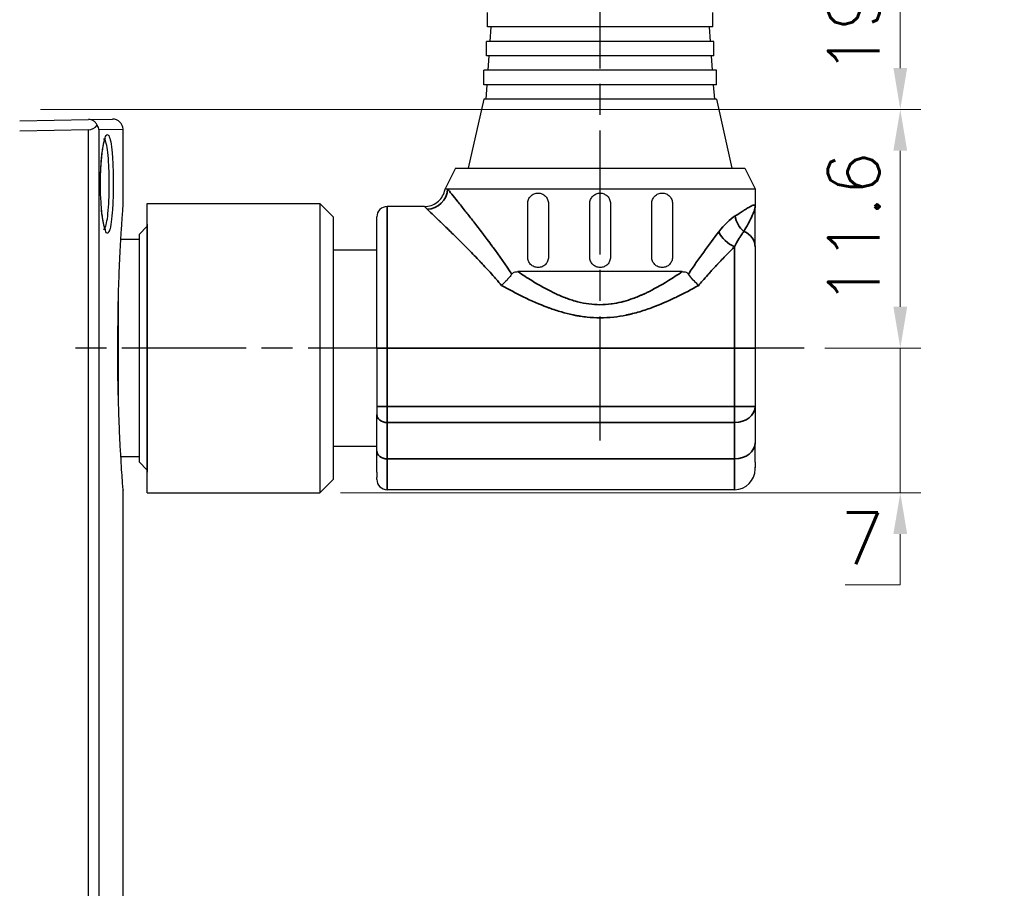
# Model space of a CAD drawing. Header units: millimetres. Extents: x 399 to 6076, y -1991 to 1602.
# Tile 200 of 256: x 4162 to 4210, y 529 to 571. Entities that reach past the tile are written whole.
import ezdxf

# ---------------------------------------------------------------- set-up
doc = ezdxf.new("R2010")
doc.units = ezdxf.units.MM
doc.linetypes.add('AM_ISO08W050', pattern=[18, 12, -1.5, 3, -1.5])
doc.linetypes.add('AM_ISO08W050x2', pattern=[9, 6, -0.75, 1.5, -0.75])
for name, color, linetype, lineweight in [('AM_5', 3, 'Continuous', 25), ('AM_7', 4, 'AM_ISO08W050', 25), ('可見 (ISO)', 7, 'Continuous', 25), ('窄部可見 (ISO)', 7, 'Continuous', 35)]:
    doc.layers.add(name, color=color, linetype=linetype, lineweight=lineweight)
doc.layers.add('S20', color=7, linetype='Continuous')
doc.layers.add('中繼線', color=7, linetype='Continuous')
doc.styles.add('尺寸標註', font='romans.shx', dxfattribs={"bigfont": 'CHINESET.SHX'})
doc.dimstyles.new('複本 CNS2-1$0', dxfattribs={"dimtxt": 2.5, "dimasz": 2, "dimexe": 1, "dimexo": 1, "dimgap": 1, "dimtad": 1, "dimtoh": 1, "dimdsep": 46, "dimtxsty": '尺寸標註', "dimcen": 0, "dimclrd": 2, "dimclre": 2, "dimclrt": 3, "dimadec": 0, "dimazin": 2, "dimtp": 0.1, "dimtm": 0.1, "dimtfac": 0.71, "dimtmove": 0, "dimatfit": 0, "dimfxl": 0, "dimlwd": 13, "dimlwe": 13, "dimarcsym": 0})
doc.dimstyles.new('複本 CNS2-1$3', dxfattribs={"dimtxt": 2.5, "dimasz": 2, "dimexe": 1, "dimexo": 1, "dimgap": 1, "dimtad": 1, "dimtoh": 1, "dimdsep": 46, "dimtxsty": '尺寸標註', "dimcen": 0, "dimclrd": 2, "dimclre": 2, "dimclrt": 3, "dimadec": 0, "dimazin": 2, "dimtp": 0.1, "dimtm": 0.1, "dimtfac": 0.71, "dimtmove": 0, "dimatfit": 0, "dimfxl": 0, "dimlwd": 13, "dimlwe": 13, "dimarcsym": 0})

# ---------------------------------------------------------------- blocks, each defined once
blk = doc.blocks.new('*D282')
at = {"layer": 'AM_5', "color": 2, "lineweight": 13}
for p, q in [((4128.248, 564.977), (4143.714, 576.193)), ((4143.714, 576.193), (4181.214, 576.193)), ((4124.201, 562.042), (4126.629, 563.803)), ((4122.582, 560.867), (4120.962, 559.693))]:
    blk.add_line(p, q, dxfattribs=at)
at = {"layer": 'AM_5', "color": 2}
for points in [[(4128.052, 565.247), (4128.444, 564.707), (4126.629, 563.803)], [(4122.386, 561.137), (4122.777, 560.598), (4124.201, 562.042)]]:
    blk.add_solid(points, dxfattribs=at)
at = {"layer": 'Defpoints', "color": 0}
for p in [(4126.629, 563.803), (4124.201, 562.042)]:
    blk.add_point(p, dxfattribs=at)
at = {"layer": 'AM_5', "color": 3, "insert": (4162.964, 579.86), "char_height": 2.5, "attachment_point": 5, "style": '尺寸標註'}
blk.add_mtext('∅3{\\Famgdt;x}2{}{\\H0.7x;\\C3; H7 {\\H2x;\\W0.5;(}\\S+0.01^  0;{\\H2x;\\W0.5;)}}(含對側)', dxfattribs=at)
blk = doc.blocks.new('*D303')
at = {"layer": 'AM_5', "color": 2, "lineweight": 13}
for p, q in [((4194.803, 586.733), (4205.503, 586.733)), ((4204.503, 568.922), (4204.503, 584.733)), ((4162.915, 566.922), (4205.503, 566.922))]:
    blk.add_line(p, q, dxfattribs=at)
at = {"layer": 'AM_5', "color": 2}
for points in [[(4204.169, 584.733), (4204.836, 584.733), (4204.503, 586.733)], [(4204.169, 568.922), (4204.836, 568.922), (4204.503, 566.922)]]:
    blk.add_solid(points, dxfattribs=at)
at = {"layer": 'Defpoints', "color": 0}
for p in [(4193.803, 586.733), (4204.503, 586.733), (4161.915, 566.922)]:
    blk.add_point(p, dxfattribs=at)
at = {"layer": 'AM_5', "color": 3, "insert": (4202.253, 576.828), "char_height": 2.5, "attachment_point": 5, "rotation": 90, "style": '尺寸標註'}
blk.add_mtext('19.8 REF.', dxfattribs=at)
blk = doc.blocks.new('*D314')
at = {"layer": 'AM_5', "color": 2, "lineweight": 13}
for p, q in [((4162.915, 566.922), (4205.503, 566.922)), ((4204.503, 557.372), (4204.503, 564.922)), ((4200.861, 555.372), (4205.503, 555.372))]:
    blk.add_line(p, q, dxfattribs=at)
at = {"layer": 'AM_5', "color": 2}
for points in [[(4204.169, 564.922), (4204.836, 564.922), (4204.503, 566.922)], [(4204.169, 557.372), (4204.836, 557.372), (4204.503, 555.372)]]:
    blk.add_solid(points, dxfattribs=at)
at = {"layer": 'Defpoints', "color": 0}
for p in [(4161.915, 566.922), (4204.503, 566.922), (4199.861, 555.372)]:
    blk.add_point(p, dxfattribs=at)
at = {"layer": 'AM_5', "color": 3, "insert": (4202.253, 561.147), "char_height": 2.5, "attachment_point": 5, "rotation": 90, "style": '尺寸標註'}
blk.add_mtext('11.6', dxfattribs=at)
blk = doc.blocks.new('90度接頭-正視')
at = {"layer": '可見 (ISO)'}
for p, q in [((16.45, 15.54), (16.45, 16.24)), ((27.35, 15.54), (27.35, 16.24)), ((27.35, 15.54), (16.45, 15.54)), ((16.62, 15.54), (16.571, 14.84)), ((27.18, 15.54), (27.229, 14.84)), ((27.4, 14.84), (16.4, 14.84)), ((16.4, 14.14), (16.4, 14.84)), ((27.4, 14.14), (27.4, 14.84)), ((27.4, 14.14), (16.4, 14.14)), ((16.522, 14.14), (16.473, 13.44)), ((27.278, 14.14), (27.327, 13.44)), ((27.525, 13.44), (16.275, 13.44)), ((16.275, 12.74), (16.275, 13.44)), ((27.525, 12.74), (27.525, 13.44)), ((27.525, 12.74), (16.275, 12.74)), ((16.424, 12.74), (16.375, 12.04)), ((27.376, 12.74), (27.425, 12.04)), ((16.275, 12.04), (15.525, 8.7)), ((27.525, 12.04), (16.275, 12.04)), ((27.525, 12.04), (28.275, 8.7)), ((14.9, 8.7), (14.4, 7.7)), ((14.9, 8.7), (28.9, 8.7)), ((28.9, 8.7), (29.4, 7.7)), ((14.4, 7.7), (14.522, 7.7)), ((14.522, 7.7), (29.4, 7.7)), ((29.4, 7.7), (29.4, 6.85)), ((0, -7), (0, 7)), ((0, 7), (8.34, 7)), ((8.34, 7), (8.34, -7)), ((9, 6.34), (8.34, 7)), ((13.411, 6.85), (11.6, 6.85)), ((18.4, 4.4), (18.4, 7)), ((19.4, 7), (19.4, 4.4)), ((21.4, 4.4), (21.4, 7)), ((22.4, 7), (22.4, 4.4)), ((24.4, 4.4), (24.4, 7)), ((25.4, 7), (25.4, 4.4)), ((29.4, 4.9), (29.4, 6.85)), ((9, -6.34), (9, 6.34)), ((11.1, 0), (11.1, 6.35)), ((29.4, 4.9), (29.4, 0)), ((9, 4.75), (11.1, 4.75)), ((25.872, 3.7), (17.928, 3.7)), ((11.1, 0), (11.1, -2.818)), ((29.4, 0), (29.4, -2.818)), ((11.1, -2.818), (11.1, -3.209)), ((29.4, -2.818), (29.4, -4.575)), ((11.1, -4.966), (11.1, -3.209)), ((9, -4.75), (11.1, -4.75)), ((29.4, -5.522), (29.4, -4.575)), ((11.1, -5.994), (11.1, -4.966)), ((29.4, -5.522), (29.4, -5.768)), ((11.1, -5.994), (11.1, -6.26)), ((29.4, -5.85), (29.4, -5.767)), ((9, -6.34), (8.34, -7)), ((11.1, -6.35), (11.1, -6.261)), ((0, -7), (8.34, -7)), ((28.4, -6.85), (11.6, -6.85))]:
    blk.add_line(p, q, dxfattribs=at)
for centre, radius, start, end in [((11.6, 6.35), 0.5, 90, 180), ((28.4, -5.85), 1, 270, 0), ((11.6, -6.35), 0.5, 180, 270)]:
    blk.add_arc(centre, radius, start, end, dxfattribs=at)
for points, knots in [([(13.411, 6.85), (13.519, 6.85), (13.628, 6.868), (13.833, 6.937), (13.932, 6.989), (14.104, 7.121), (14.18, 7.201), (14.301, 7.381), (14.348, 7.482), (14.386, 7.624), (14.394, 7.662), (14.4, 7.7)], [0, 0, 0, 0, 0.0323509, 0.0323509, 0.0648619, 0.0648619, 0.0973671, 0.0973671, 0.1298724, 0.1298724, 0.1414389, 0.1414389, 0.1414389, 0.1414389]), ([(18.4, 7), (18.4, 7.064), (18.413, 7.132), (18.465, 7.255), (18.503, 7.311), (18.592, 7.399), (18.648, 7.437), (18.771, 7.488), (18.838, 7.5), (18.961, 7.5), (19.027, 7.488), (19.151, 7.438), (19.208, 7.399), (19.297, 7.31), (19.336, 7.254), (19.387, 7.131), (19.4, 7.064), (19.4, 7)], [-0.315449, -0.315449, -0.315449, -0.315449, -0.2961108, -0.2961108, -0.2767726, -0.2767726, -0.2563879, -0.2563879, -0.2360032, -0.2360032, -0.2159615, -0.2159615, -0.1959198, -0.1959198, -0.1768203, -0.1768203, -0.1577208, -0.1577208, -0.1577208, -0.1577208]), ([(21.4, 7), (21.4, 7.063), (21.413, 7.13), (21.464, 7.253), (21.502, 7.309), (21.591, 7.398), (21.647, 7.436), (21.77, 7.487), (21.837, 7.5), (21.963, 7.5), (22.03, 7.487), (22.153, 7.436), (22.209, 7.398), (22.298, 7.309), (22.336, 7.253), (22.387, 7.13), (22.4, 7.063), (22.4, 7)], [-0.3014453, -0.3014453, -0.3014453, -0.3014453, -0.2826049, -0.2826049, -0.2637646, -0.2637646, -0.2449243, -0.2449243, -0.226084, -0.226084, -0.2072436, -0.2072436, -0.1884033, -0.1884033, -0.169563, -0.169563, -0.1507226, -0.1507226, -0.1507226, -0.1507226]), ([(24.4, 7), (24.4, 7.064), (24.413, 7.131), (24.464, 7.254), (24.503, 7.31), (24.592, 7.399), (24.649, 7.438), (24.773, 7.488), (24.839, 7.5), (24.962, 7.5), (25.029, 7.488), (25.152, 7.437), (25.208, 7.399), (25.297, 7.311), (25.335, 7.255), (25.387, 7.132), (25.4, 7.064), (25.4, 7)], [-0.315449, -0.315449, -0.315449, -0.315449, -0.2963495, -0.2963495, -0.27725, -0.27725, -0.2572083, -0.2572083, -0.2371665, -0.2371665, -0.2167818, -0.2167818, -0.1963971, -0.1963971, -0.1770589, -0.1770589, -0.1577208, -0.1577208, -0.1577208, -0.1577208]), ([(19.4, 4.4), (19.4, 4.338), (19.388, 4.271), (19.338, 4.15), (19.301, 4.095), (19.213, 4.004), (19.155, 3.964), (19.03, 3.912), (18.962, 3.9), (18.836, 3.9), (18.768, 3.913), (18.642, 3.966), (18.585, 4.006), (18.498, 4.096), (18.462, 4.151), (18.413, 4.271), (18.4, 4.337), (18.4, 4.4)], [-0.1577208, -0.1577208, -0.1577208, -0.1577208, -0.1389869, -0.1389869, -0.120253, -0.120253, -0.0998464, -0.0998464, -0.0794397, -0.0794397, -0.0585168, -0.0585168, -0.037594, -0.037594, -0.018797, -0.018797, 0, 0, 0, 0]), ([(22.4, 4.4), (22.4, 4.337), (22.387, 4.27), (22.336, 4.147), (22.298, 4.091), (22.209, 4.002), (22.153, 3.964), (22.03, 3.913), (21.963, 3.9), (21.837, 3.9), (21.77, 3.913), (21.647, 3.964), (21.591, 4.002), (21.502, 4.091), (21.464, 4.147), (21.413, 4.27), (21.4, 4.337), (21.4, 4.4)], [-0.1507226, -0.1507226, -0.1507226, -0.1507226, -0.1318823, -0.1318823, -0.113042, -0.113042, -0.0942016, -0.0942016, -0.0753613, -0.0753613, -0.056521, -0.056521, -0.0376807, -0.0376807, -0.0188403, -0.0188403, 0, 0, 0, 0]), ([(25.4, 4.4), (25.4, 4.337), (25.387, 4.271), (25.338, 4.151), (25.302, 4.096), (25.215, 4.006), (25.158, 3.966), (25.032, 3.913), (24.964, 3.9), (24.838, 3.9), (24.77, 3.912), (24.645, 3.964), (24.587, 4.004), (24.499, 4.095), (24.462, 4.15), (24.412, 4.271), (24.4, 4.338), (24.4, 4.4)], [-0.1577208, -0.1577208, -0.1577208, -0.1577208, -0.1389238, -0.1389238, -0.1201268, -0.1201268, -0.0992039, -0.0992039, -0.078281, -0.078281, -0.0578744, -0.0578744, -0.0374678, -0.0374678, -0.0187339, -0.0187339, 0, 0, 0, 0]), ([(17.628, 3.58), (17.594, 3.531), (17.557, 3.483), (17.519, 3.435), (17.499, 3.411), (17.48, 3.387), (17.459, 3.364), (17.439, 3.34), (17.42, 3.318), (17.398, 3.295), (17.311, 3.201), (17.22, 3.112), (17.132, 3.036)], [0, 0, 0, 0, 0.25, 0.25, 0.25, 0.375, 0.375, 0.375, 0.5, 0.5, 0.5, 1, 1, 1, 1]), ([(17.628, 3.58), (17.643, 3.6), (17.66, 3.618), (17.699, 3.648), (17.722, 3.66), (17.802, 3.693), (17.867, 3.7), (17.928, 3.7)], [0.00000133, 0.00000133, 0.00000133, 0.00000133, 0.00816982, 0.00816982, 0.01702666, 0.01702666, 0.03874113, 0.03874113, 0.03874113, 0.03874113]), ([(25.872, 3.7), (25.933, 3.7), (25.998, 3.693), (26.078, 3.66), (26.101, 3.648), (26.14, 3.618), (26.157, 3.6), (26.172, 3.58)], [0.00000387, 0.00000387, 0.00000387, 0.00000387, 0.0217163, 0.0217163, 0.03057237, 0.03057237, 0.03874012, 0.03874012, 0.03874012, 0.03874012]), ([(26.668, 3.036), (26.657, 3.046), (26.645, 3.056), (26.555, 3.136), (26.476, 3.214), (26.317, 3.387), (26.239, 3.484), (26.172, 3.58)], [-0.00471986, -0.00471986, -0.00471986, -0.00471986, 0, 0, 0.03295232, 0.03295232, 0.07067013, 0.07067013, 0.07067013, 0.07067013])]:
    blk.add_open_spline(points, degree=3, knots=knots, dxfattribs=at)
blk.add_open_spline([(13.411, 6.85), (13.411, 6.85), (13.411, 6.85), (13.411, 6.85)], degree=3, dxfattribs=at)
at = {"layer": '窄部可見 (ISO)'}
for p, q in [((11.6, 0), (11.6, 6.85)), ((28.4, 4.907), (28.4, 0)), ((11.6, 0), (11.1, 0)), ((11.6, 0), (28.4, 0)), ((11.6, 0), (11.6, -2.818)), ((29.4, 0), (28.4, 0)), ((28.4, -2.818), (28.4, 0)), ((11.6, -2.818), (11.1, -2.818)), ((11.6, -2.818), (28.4, -2.818)), ((11.6, -3.6), (11.6, -2.818)), ((29.4, -2.818), (28.4, -2.818)), ((28.4, -2.818), (28.4, -3.6)), ((11.6, -3.6), (28.4, -3.6)), ((11.6, -3.6), (11.6, -5.357)), ((28.4, -3.6), (28.4, -5.357)), ((11.6, -5.357), (28.4, -5.357)), ((11.6, -5.357), (11.6, -6.85)), ((28.4, -6.85), (28.4, -5.357))]:
    blk.add_line(p, q, dxfattribs=at)
for centre, major_axis, ratio, start_param, end_param in [((13.538, 7.7), (0.736, 0.677), 0.965519, 3.98562, 5.521452), ((29.307, 6.393), (-0.482, 0.876), 0.841295, 1.136831, 2.020745), ((28.4, 5.623), (-0.756, 0.654), 0.613283, 0.954131, 2.058603), ((28.4, 4.9), (1, 0), 0.837637, 0, 1.099881), ((28.4, -2.818), (1, 0), 0.782011, 4.712389, 6.283185), ((11.6, -3.209), (-0.5, 0), 0.782011, 0, 1.570796), ((28.4, -4.575), (1, 0), 0.782011, 4.712389, 6.283185), ((11.6, -4.966), (-0.5, 0), 0.782011, 0, 1.570796)]:
    blk.add_ellipse(centre, major_axis=major_axis, ratio=ratio, start_param=start_param, end_param=end_param, dxfattribs=at)
for points, knots in [([(14.522, 7.7), (14.574, 7.636), (14.643, 7.55), (14.728, 7.445), (14.811, 7.344), (14.907, 7.224), (15.019, 7.084), (15.126, 6.951), (15.247, 6.8), (15.38, 6.631), (15.486, 6.497), (15.6, 6.352), (15.722, 6.196), (15.732, 6.184), (15.742, 6.171), (15.751, 6.159), (15.756, 6.153), (15.761, 6.146), (15.766, 6.14), (15.771, 6.134), (15.777, 6.126), (15.781, 6.121), (15.785, 6.116), (15.789, 6.111), (15.793, 6.106), (15.926, 5.935), (16.066, 5.754), (16.212, 5.562), (16.222, 5.548), (16.233, 5.534), (16.244, 5.519), (16.309, 5.434), (16.375, 5.347), (16.442, 5.258), (16.52, 5.153), (16.6, 5.045), (16.68, 4.937), (16.695, 4.916), (16.711, 4.895), (16.726, 4.874), (17.031, 4.458), (17.336, 4.027), (17.628, 3.58)], [0, 0, 0, 0, 0.13364, 0.13364, 0.13364, 0.262705, 0.262705, 0.262705, 0.386204, 0.386204, 0.386204, 0.484375, 0.484375, 0.484375, 0.492187, 0.492187, 0.492187, 0.496094, 0.496094, 0.496094, 0.5, 0.5, 0.5, 0.503581, 0.503581, 0.503581, 0.625, 0.625, 0.625, 0.633939, 0.633939, 0.633939, 0.6875, 0.6875, 0.6875, 0.75, 0.75, 0.75, 0.761887, 0.761887, 0.761887, 1, 1, 1, 1]), ([(17.132, 3.036), (17.062, 3.12), (16.967, 3.232), (16.848, 3.369), (16.769, 3.459), (16.674, 3.565), (16.579, 3.67), (16.459, 3.803), (16.353, 3.917), (16.261, 4.015), (16.215, 4.064), (16.173, 4.109), (16.134, 4.15), (16.114, 4.171), (16.096, 4.19), (16.078, 4.209), (16.069, 4.218), (16.061, 4.227), (16.052, 4.236), (16.048, 4.241), (16.044, 4.245), (16.04, 4.249), (16.038, 4.251), (16.036, 4.254), (16.034, 4.256), (16.032, 4.258), (16.031, 4.259), (16.028, 4.262), (15.834, 4.466), (15.654, 4.65), (15.49, 4.817), (15.479, 4.828), (15.467, 4.84), (15.456, 4.851), (15.369, 4.939), (15.287, 5.022), (15.208, 5.1), (15.169, 5.139), (15.131, 5.176), (15.094, 5.213), (15.076, 5.231), (15.058, 5.25), (15.04, 5.267), (15.031, 5.276), (15.022, 5.285), (15.013, 5.294), (15.009, 5.298), (15.004, 5.302), (15, 5.307), (14.995, 5.311), (14.992, 5.314), (14.987, 5.32), (14.984, 5.323), (14.981, 5.325), (14.978, 5.328), (14.808, 5.497), (14.652, 5.649), (14.511, 5.787), (14.508, 5.79), (14.504, 5.793), (14.501, 5.796), (14.428, 5.867), (14.359, 5.934), (14.294, 5.997), (14.262, 6.028), (14.23, 6.058), (14.199, 6.088), (14.184, 6.102), (14.169, 6.117), (14.154, 6.131), (14.147, 6.138), (14.14, 6.145), (14.132, 6.152), (14.129, 6.156), (14.125, 6.159), (14.121, 6.163), (14.118, 6.166), (14.115, 6.169), (14.111, 6.173), (14.108, 6.176), (14.105, 6.179), (14.102, 6.182), (13.974, 6.304), (13.865, 6.409), (13.772, 6.497), (13.675, 6.589), (13.597, 6.664), (13.538, 6.719)], [0, 0, 0, 0, 0.0754992, 0.0754992, 0.0754992, 0.125, 0.125, 0.125, 0.1875, 0.1875, 0.1875, 0.21875, 0.21875, 0.21875, 0.234375, 0.234375, 0.234375, 0.2421875, 0.2421875, 0.2421875, 0.2460937, 0.2460937, 0.2460937, 0.2480469, 0.2480469, 0.2480469, 0.25, 0.25, 0.25, 0.3668187, 0.3668187, 0.3668187, 0.375, 0.375, 0.375, 0.4375, 0.4375, 0.4375, 0.46875, 0.46875, 0.46875, 0.484375, 0.484375, 0.484375, 0.4921875, 0.4921875, 0.4921875, 0.4960937, 0.4960937, 0.4960937, 0.5, 0.5, 0.5, 0.5019744, 0.5019744, 0.5019744, 0.6222408, 0.6222408, 0.6222408, 0.625, 0.625, 0.625, 0.6875, 0.6875, 0.6875, 0.71875, 0.71875, 0.71875, 0.734375, 0.734375, 0.734375, 0.7421875, 0.7421875, 0.7421875, 0.7460937, 0.7460937, 0.7460937, 0.75, 0.75, 0.75, 0.7528777, 0.7528777, 0.7528777, 0.8735859, 0.8735859, 0.8735859, 1, 1, 1, 1]), ([(28.436, 6.393), (28.526, 6.449), (28.604, 6.499), (28.671, 6.543), (28.704, 6.565), (28.736, 6.586), (28.764, 6.605), (28.779, 6.614), (28.792, 6.623), (28.806, 6.632), (28.812, 6.636), (28.819, 6.64), (28.825, 6.645), (28.828, 6.647), (28.832, 6.649), (28.835, 6.651), (28.836, 6.652), (28.838, 6.653), (28.839, 6.654), (28.841, 6.655), (28.842, 6.655), (28.844, 6.657), (28.907, 6.698), (28.963, 6.733), (29.014, 6.764), (29.039, 6.78), (29.063, 6.794), (29.085, 6.807), (29.097, 6.814), (29.107, 6.82), (29.118, 6.826), (29.123, 6.829), (29.128, 6.832), (29.133, 6.835), (29.138, 6.837), (29.143, 6.84), (29.148, 6.843), (29.234, 6.889), (29.296, 6.913), (29.337, 6.915), (29.338, 6.915), (29.339, 6.915), (29.34, 6.915), (29.35, 6.916), (29.359, 6.915), (29.366, 6.912), (29.389, 6.904), (29.4, 6.884), (29.4, 6.85)], [0, 0, 0, 0, 0.125, 0.125, 0.125, 0.1875, 0.1875, 0.1875, 0.21875, 0.21875, 0.21875, 0.234375, 0.234375, 0.234375, 0.242188, 0.242188, 0.242188, 0.246094, 0.246094, 0.246094, 0.25, 0.25, 0.25, 0.375, 0.375, 0.375, 0.4375, 0.4375, 0.4375, 0.46875, 0.46875, 0.46875, 0.484375, 0.484375, 0.484375, 0.5, 0.5, 0.5, 0.744385, 0.744385, 0.744385, 0.75, 0.75, 0.75, 0.8125, 0.8125, 0.8125, 1, 1, 1, 1]), ([(29.4, 6.85), (29.4, 6.846), (29.4, 6.841), (29.399, 6.835), (29.399, 6.833), (29.399, 6.831), (29.399, 6.829), (29.398, 6.82), (29.397, 6.809), (29.394, 6.797), (29.392, 6.784), (29.388, 6.768), (29.384, 6.75), (29.381, 6.74), (29.378, 6.73), (29.375, 6.719), (29.374, 6.714), (29.372, 6.708), (29.37, 6.702), (29.369, 6.699), (29.368, 6.696), (29.367, 6.693), (29.367, 6.692), (29.366, 6.69), (29.366, 6.689), (29.365, 6.687), (29.365, 6.685), (29.364, 6.684), (29.352, 6.645), (29.336, 6.602), (29.318, 6.556), (29.309, 6.532), (29.298, 6.507), (29.287, 6.482), (29.28, 6.464), (29.272, 6.447), (29.265, 6.429), (29.262, 6.424), (29.26, 6.419), (29.258, 6.414), (29.257, 6.413), (29.257, 6.412), (29.256, 6.41), (29.206, 6.298), (29.147, 6.179), (29.086, 6.062), (29.078, 6.047), (29.069, 6.031), (29.061, 6.015), (28.991, 5.884), (28.919, 5.757), (28.854, 5.647)], [0.0002441, 0.0002441, 0.0002441, 0.0002441, 0.0471077, 0.0471077, 0.0471077, 0.0627289, 0.0627289, 0.0627289, 0.1252136, 0.1252136, 0.1252136, 0.1876984, 0.1876984, 0.1876984, 0.2189407, 0.2189407, 0.2189407, 0.2345619, 0.2345619, 0.2345619, 0.2423725, 0.2423725, 0.2423725, 0.2462778, 0.2462778, 0.2462778, 0.2501831, 0.2501831, 0.2501831, 0.3751526, 0.3751526, 0.3751526, 0.4402334, 0.4402334, 0.4402334, 0.4845273, 0.4845273, 0.4845273, 0.4963042, 0.4963042, 0.4963042, 0.5001221, 0.5001221, 0.5001221, 0.7204352, 0.7204352, 0.7204352, 0.750061, 0.750061, 0.750061, 1, 1, 1, 1]), ([(26.172, 3.58), (26.291, 3.762), (26.413, 3.943), (26.536, 4.121), (26.66, 4.299), (26.786, 4.477), (26.911, 4.65), (27.162, 4.997), (27.405, 5.322), (27.635, 5.623)], [0, 0, 0, 0, 0.25, 0.25, 0.25, 0.5, 0.5, 0.5, 1, 1, 1, 1]), ([(28.854, 5.647), (28.832, 5.618), (28.803, 5.58), (28.766, 5.528), (28.748, 5.502), (28.728, 5.473), (28.705, 5.439), (28.683, 5.406), (28.657, 5.366), (28.632, 5.326), (28.533, 5.165), (28.454, 5.016), (28.4, 4.907)], [0, 0, 0, 0, 0.25, 0.25, 0.25, 0.375, 0.375, 0.375, 0.5, 0.5, 0.5, 1, 1, 1, 1]), ([(28.4, 4.907), (28.285, 4.791), (28.156, 4.66), (27.943, 4.44), (27.868, 4.363), (27.751, 4.24), (27.691, 4.177), (27.619, 4.101), (27.583, 4.062), (27.563, 4.041), (27.554, 4.031), (27.549, 4.025), (27.546, 4.023), (27.51, 3.984), (27.455, 3.926), (27.346, 3.807), (27.305, 3.762), (27.236, 3.686), (27.2, 3.647), (27.155, 3.596), (27.135, 3.574), (27.121, 3.559), (27.113, 3.55), (26.924, 3.339), (26.778, 3.167), (26.668, 3.036)], [0, 0, 0, 0, 0.25, 0.25, 0.375, 0.375, 0.4375, 0.46875, 0.484375, 0.4921875, 0.4980469, 0.4980469, 0.5, 0.5, 0.625, 0.625, 0.6875, 0.6875, 0.71875, 0.734375, 0.7421875, 0.7421875, 0.75, 0.75, 0.9999954, 0.9999954, 0.9999954, 0.9999954]), ([(17.928, 3.7), (18.157, 3.544), (18.378, 3.399), (18.591, 3.267), (18.962, 3.037), (19.309, 2.844), (19.635, 2.688), (19.652, 2.679), (19.67, 2.671), (19.688, 2.662), (19.705, 2.654), (19.723, 2.646), (19.74, 2.638), (19.749, 2.633), (19.758, 2.629), (19.766, 2.625), (19.771, 2.623), (19.775, 2.621), (19.779, 2.619), (19.784, 2.617), (19.787, 2.616), (19.792, 2.614), (19.971, 2.532), (20.145, 2.461), (20.316, 2.399), (20.402, 2.368), (20.486, 2.34), (20.57, 2.314), (20.612, 2.301), (20.654, 2.288), (20.696, 2.276), (20.711, 2.272), (20.727, 2.268), (20.743, 2.263), (20.748, 2.262), (20.753, 2.261), (20.758, 2.259), (20.768, 2.256), (20.778, 2.254), (20.789, 2.251), (20.799, 2.248), (20.808, 2.246), (20.82, 2.243), (21.184, 2.15), (21.542, 2.103), (21.894, 2.102), (22.075, 2.102), (22.256, 2.114), (22.439, 2.138), (22.452, 2.139), (22.465, 2.141), (22.478, 2.143), (22.623, 2.163), (22.768, 2.191), (22.914, 2.227), (22.926, 2.229), (22.937, 2.232), (22.949, 2.235), (22.96, 2.238), (22.973, 2.241), (22.983, 2.244), (23.005, 2.249), (23.028, 2.255), (23.05, 2.261), (23.193, 2.3), (23.338, 2.346), (23.486, 2.4), (23.571, 2.43), (23.657, 2.464), (23.744, 2.499), (23.788, 2.517), (23.832, 2.536), (23.876, 2.555), (23.898, 2.564), (23.92, 2.574), (23.942, 2.584), (23.953, 2.589), (23.964, 2.594), (23.975, 2.599), (23.981, 2.601), (23.986, 2.604), (23.992, 2.606), (23.997, 2.609), (24.004, 2.612), (24.008, 2.614), (24.058, 2.637), (24.109, 2.66), (24.16, 2.685), (24.486, 2.842), (24.835, 3.035), (25.206, 3.266), (25.42, 3.398), (25.642, 3.543), (25.872, 3.7)], [0.0000002, 0.0000002, 0.0000002, 0.0000002, 0.0827727, 0.0827727, 0.0827727, 0.2265323, 0.2265323, 0.2265323, 0.234375, 0.234375, 0.234375, 0.2421875, 0.2421875, 0.2421875, 0.2460938, 0.2460938, 0.2460938, 0.2480469, 0.2480469, 0.2480469, 0.25, 0.25, 0.25, 0.3125, 0.3125, 0.3125, 0.34375, 0.34375, 0.34375, 0.359375, 0.359375, 0.359375, 0.3653231, 0.3653231, 0.3653231, 0.3671875, 0.3671875, 0.3671875, 0.3710938, 0.3710938, 0.3710938, 0.375, 0.375, 0.375, 0.4989202, 0.4989202, 0.4989202, 0.5625, 0.5625, 0.5625, 0.5670909, 0.5670909, 0.5670909, 0.6171875, 0.6171875, 0.6171875, 0.6210938, 0.6210938, 0.6210938, 0.625, 0.625, 0.625, 0.6335102, 0.6335102, 0.6335102, 0.6875, 0.6875, 0.6875, 0.71875, 0.71875, 0.71875, 0.734375, 0.734375, 0.734375, 0.7421875, 0.7421875, 0.7421875, 0.7460938, 0.7460938, 0.7460938, 0.7480469, 0.7480469, 0.7480469, 0.75, 0.75, 0.75, 0.7726181, 0.7726181, 0.7726181, 0.9168736, 0.9168736, 0.9168736, 1, 1, 1, 1]), ([(26.668, 3.036), (26.31, 2.835), (25.959, 2.65), (25.617, 2.483), (25.579, 2.464), (25.54, 2.445), (25.501, 2.427), (25.142, 2.255), (24.793, 2.104), (24.452, 1.976), (24.267, 1.907), (24.03, 1.826), (23.819, 1.763), (23.701, 1.728), (23.583, 1.696), (23.467, 1.667), (23.416, 1.655), (23.366, 1.643), (23.316, 1.631), (23.291, 1.626), (23.267, 1.62), (23.242, 1.615), (23.229, 1.612), (23.216, 1.609), (23.203, 1.607), (23.192, 1.604), (23.18, 1.602), (23.168, 1.599), (22.962, 1.557), (22.758, 1.525), (22.556, 1.503), (22.334, 1.479), (22.113, 1.468), (21.895, 1.468), (21.687, 1.468), (21.478, 1.479), (21.267, 1.501), (21.161, 1.512), (21.055, 1.526), (20.948, 1.543), (20.895, 1.551), (20.842, 1.56), (20.788, 1.569), (20.762, 1.574), (20.735, 1.579), (20.708, 1.584), (20.681, 1.589), (20.653, 1.595), (20.628, 1.6), (20.615, 1.603), (20.602, 1.606), (20.589, 1.608), (20.404, 1.647), (20.216, 1.695), (20.025, 1.75), (19.834, 1.806), (19.639, 1.87), (19.441, 1.942), (19.428, 1.947), (19.413, 1.952), (19.402, 1.957), (19.382, 1.964), (19.362, 1.971), (19.342, 1.979), (18.966, 2.12), (18.579, 2.29), (18.18, 2.484), (17.839, 2.651), (17.489, 2.836), (17.132, 3.036)], [0, 0, 0, 0, 0.1122485, 0.1122485, 0.1122485, 0.125, 0.125, 0.125, 0.2434004, 0.2434004, 0.2434004, 0.307552, 0.307552, 0.307552, 0.34375, 0.34375, 0.34375, 0.359375, 0.359375, 0.359375, 0.3671875, 0.3671875, 0.3671875, 0.3713443, 0.3713443, 0.3713443, 0.375, 0.375, 0.375, 0.4346924, 0.4346924, 0.4346924, 0.5, 0.5, 0.5, 0.5625, 0.5625, 0.5625, 0.59375, 0.59375, 0.59375, 0.609375, 0.609375, 0.609375, 0.6171875, 0.6171875, 0.6171875, 0.625, 0.625, 0.625, 0.6290741, 0.6290741, 0.6290741, 0.6875, 0.6875, 0.6875, 0.7460938, 0.7460938, 0.7460938, 0.75, 0.75, 0.75, 0.7568842, 0.7568842, 0.7568842, 0.8878781, 0.8878781, 0.8878781, 1, 1, 1, 1])]:
    blk.add_open_spline(points, degree=3, knots=knots, dxfattribs=at)
for points in [[(13.538, 6.719), (13.454, 6.799), (13.411, 6.85), (13.411, 6.85)], [(27.635, 5.623), (27.906, 5.978), (28.182, 6.235), (28.436, 6.393)]]:
    blk.add_open_spline(points, degree=3, dxfattribs=at)
blk = doc.blocks.new('*D316')
at = {"layer": 'AM_5', "color": 2, "lineweight": 13}
for p, q in [((4204.503, 557.372), (4204.503, 559.372)), ((4200.861, 555.372), (4205.503, 555.372)), ((4204.503, 555.372), (4204.503, 548.372)), ((4177.425, 548.372), (4205.503, 548.372)), ((4204.503, 546.372), (4204.503, 543.922)), ((4204.503, 543.922), (4201.836, 543.922))]:
    blk.add_line(p, q, dxfattribs=at)
at = {"layer": 'AM_5', "color": 2}
for points in [[(4204.169, 557.372), (4204.836, 557.372), (4204.503, 555.372)], [(4204.169, 546.372), (4204.836, 546.372), (4204.503, 548.372)]]:
    blk.add_solid(points, dxfattribs=at)
at = {"layer": 'Defpoints', "color": 0}
for p in [(4199.861, 555.372), (4204.503, 555.372), (4176.425, 548.372)]:
    blk.add_point(p, dxfattribs=at)
at = {"layer": 'AM_5', "color": 3, "insert": (4202.669, 546.172), "char_height": 2.5, "attachment_point": 5, "style": '尺寸標註'}
blk.add_mtext('7', dxfattribs=at)
blk = doc.blocks.new('*D306')
at = {"layer": 'AM_5', "color": 2, "lineweight": 13}
for p, q in [((4228.225, 560.346), (4228.225, 605.891)), ((4259.586, 590.733), (4259.586, 605.891)), ((4226.225, 604.891), (4192.701, 604.891)), ((4259.586, 604.891), (4228.225, 604.891)), ((4261.586, 604.891), (4263.586, 604.891))]:
    blk.add_line(p, q, dxfattribs=at)
at = {"layer": 'AM_5', "color": 2}
for points in [[(4226.225, 605.224), (4226.225, 604.558), (4228.225, 604.891)], [(4261.586, 605.224), (4261.586, 604.558), (4259.586, 604.891)]]:
    blk.add_solid(points, dxfattribs=at)
at = {"layer": 'Defpoints', "color": 0}
for p in [(4228.225, 604.891), (4259.586, 589.733), (4228.225, 559.346)]:
    blk.add_point(p, dxfattribs=at)
at = {"layer": 'AM_5', "color": 3, "insert": (4208.463, 609.879), "char_height": 2.5, "attachment_point": 5, "style": '尺寸標註'}
blk.add_mtext('WL\\P(空間保持至少100以上)', dxfattribs=at)
blk = doc.blocks.new('*D309')
at = {"layer": 'AM_5', "color": 2, "lineweight": 13}
for p, q in [((4221.767, 557.372), (4221.767, 559.372)), ((4224.225, 555.372), (4220.767, 555.372)), ((4221.767, 555.372), (4221.767, 524.011)), ((4254.612, 524.011), (4220.767, 524.011)), ((4221.767, 522.011), (4221.767, 515.338)), ((4221.767, 515.338), (4191.243, 515.338))]:
    blk.add_line(p, q, dxfattribs=at)
at = {"layer": 'AM_5', "color": 2}
for points in [[(4221.434, 557.372), (4222.1, 557.372), (4221.767, 555.372)], [(4221.434, 522.011), (4222.1, 522.011), (4221.767, 524.011)]]:
    blk.add_solid(points, dxfattribs=at)
at = {"layer": 'Defpoints', "color": 0}
for p in [(4225.225, 555.372), (4221.767, 524.011), (4255.612, 524.011)]:
    blk.add_point(p, dxfattribs=at)
at = {"layer": 'AM_5', "color": 3, "insert": (4206.005, 520.326), "char_height": 2.5, "attachment_point": 5, "style": '尺寸標註'}
blk.add_mtext('WM\\P(空間保持至少100以上)', dxfattribs=at)
blk = doc.blocks.new('S20-正視-02')
at = {"layer": 'S20', "linetype": 'Continuous', "lineweight": 25}
for p, q in [((36.5, 29.95), (39.827, 30.008)), ((39.827, 30.008), (40.991, 30.028)), ((41.5, 29.528), (40.33, 29.508)), ((41.5, 25.797), (41.5, 29.528)), ((39.827, 29.508), (36.5, 29.45)), ((39.827, -18.058), (39.827, 29.508)), ((40.33, 29.508), (40.33, -18.058)), ((42.67, 24.85), (42.27, 24.45)), ((42.67, 24.95), (42.67, 12.95)), ((42.27, 24.45), (42.27, 13.45)), ((42.27, 24.2), (41.393, 24.2)), ((41.27, 21.231), (41.27, 16.674)), ((41.244, 19.69), (41.255, 20.382)), ((41.393, 13.7), (42.27, 13.7)), ((42.27, 13.45), (42.67, 13.05)), ((41.5, -18.828), (41.5, 12.096))]:
    blk.add_line(p, q, dxfattribs=at)
blk.add_arc((41, 29.528), 0.5, 0.8322, 91, dxfattribs=at)
blk.add_ellipse((39.836, 30.008), major_axis=(0.358, 0.361), ratio=0.965693, start_param=3.922628, end_param=4.887469, dxfattribs=at)
for points, knots in [([(40.242, 29.73), (40.241, 29.732), (40.225, 29.78), (40.18, 29.861), (40.076, 29.949), (39.957, 30), (39.871, 30.006), (39.827, 30.008)], [0, 0, 0, 0, 0.012248, 0.337726, 0.587687, 0.791528, 1, 1, 1, 1]), ([(40.242, 29.73), (40.279, 29.658), (40.317, 29.584), (40.329, 29.509), (40.33, 29.508)], [0, 0, 0, 0, 0.985969, 1, 1, 1, 1]), ([(40.408, 27.148), (40.408, 27.149), (40.412, 27.414), (40.435, 27.936), (40.505, 28.601), (40.601, 29.076), (40.709, 29.329), (40.777, 29.266), (40.811, 29.234)], [0, 0, 0, 0, 0.001077, 0.19814, 0.395803, 0.595421, 0.797154, 1, 1, 1, 1]), ([(40.41, 27.149), (40.412, 27.222), (40.416, 27.437), (40.433, 27.783), (40.463, 28.164), (40.502, 28.501), (40.547, 28.78), (40.595, 28.984), (40.629, 29.093), (40.66, 29.138), (40.652, 29.13), (40.651, 29.129)], [0, 0, 0, 0, 0.073396, 0.214465, 0.3563, 0.497443, 0.638198, 0.777739, 0.8949, 0.986719, 1, 1, 1, 1]), ([(40.555, 24.717), (40.557, 24.715), (40.594, 24.674), (40.661, 24.824), (40.743, 25.174), (40.8, 25.745), (40.827, 26.352), (40.835, 26.994), (40.823, 27.641), (40.781, 28.299), (40.713, 28.791), (40.633, 29.068), (40.575, 29.063), (40.552, 29.061)], [0, 0, 0, 0, 0.005783, 0.113184, 0.21993, 0.326325, 0.4327, 0.499023, 0.605435, 0.71238, 0.820043, 0.928335, 1, 1, 1, 1]), ([(40.811, 29.234), (40.843, 29.15), (40.905, 28.982), (40.973, 28.421), (41.015, 27.709), (41.027, 27.002), (41.019, 26.303), (40.992, 25.634), (40.934, 25.038), (40.879, 24.696), (40.842, 24.646), (40.837, 24.64)], [0, 0, 0, 0, 0.130603, 0.260412, 0.389309, 0.517526, 0.597439, 0.725631, 0.853893, 0.98262, 1, 1, 1, 1]), ([(40.442, 25.955), (40.432, 26.086), (40.404, 26.458), (40.406, 26.877), (40.408, 27.148)], [0, 0, 0, 0, 0.354506, 1, 1, 1, 1]), ([(40.649, 24.673), (40.65, 24.672), (40.655, 24.667), (40.629, 24.711), (40.595, 24.817), (40.551, 25.001), (40.508, 25.259), (40.468, 25.579), (40.449, 25.83), (40.439, 25.955)], [0, 0, 0, 0, 0.036782, 0.149908, 0.2931, 0.456254, 0.6352, 0.817908, 1, 1, 1, 1]), ([(40.837, 24.64), (40.81, 24.582), (40.75, 24.456), (40.645, 24.593), (40.543, 24.981), (40.47, 25.466), (40.448, 25.838), (40.442, 25.955)], [0, 0, 0, 0, 0.19921, 0.43073, 0.662976, 0.894537, 1, 1, 1, 1]), ([(41.255, 20.382), (41.259, 20.64), (41.268, 21.273), (41.298, 22.219), (41.338, 23.191), (41.383, 24.047), (41.425, 24.75), (41.462, 25.299), (41.487, 25.653), (41.5, 25.823), (41.499, 25.803), (41.498, 25.797)], [0, 0, 0, 0, 0.084025, 0.206344, 0.332221, 0.454215, 0.579723, 0.701514, 0.826807, 0.948793, 1, 1, 1, 1]), ([(41.499, 12.096), (41.499, 12.091), (41.501, 12.063), (41.49, 12.205), (41.467, 12.53), (41.431, 13.05), (41.389, 13.738), (41.345, 14.568), (41.304, 15.53), (41.27, 16.579), (41.247, 17.705), (41.239, 18.752), (41.243, 19.416), (41.244, 19.69)], [0, 0, 0, 0, 0.023113, 0.124892, 0.22408, 0.326156, 0.425304, 0.527328, 0.626244, 0.728024, 0.826885, 0.928624, 1, 1, 1, 1])]:
    blk.add_open_spline(points, degree=3, knots=knots, dxfattribs=at)

msp = doc.modelspace()

# ---------------------------------------------------------------- linework, layer by layer
at = {"layer": 'AM_7', "linetype": 'AM_ISO08W050x2'}
for p, q in [((4189.985, 550.905), (4189.985, 601.733)), ((4199.861, 555.372), (4164.191, 555.372))]:
    msp.add_line(p, q, dxfattribs=at)

# ---------------------------------------------------------------- block references
at = {"layer": 'S20'}
msp.add_blockref('S20-正視-02', (4125.415, 536.422), dxfattribs=at)
at = {"layer": '中繼線'}
msp.add_blockref('90度接頭-正視', (4168.085, 555.372), dxfattribs=at)

# ---------------------------------------------------------------- dimensions: what is measured, and where the dimension line sits
at = {"layer": 'AM_5'}
dim = msp.add_linear_dim(base=(4228.225, 604.891), p1=(4259.586, 589.733), p2=(4228.225, 559.346), text='WL\\P(空間保持至少100以上)', dimstyle='複本 CNS2-1$0', override={"dimdec": 1, "dimtix": 1}, dxfattribs=at)
dim.commit()
dim.dimension.update_dxf_attribs({"geometry": '*D306', "text_midpoint": (4208.463, 604.891), "dimtype": 160})
dim = msp.add_diameter_dim_2p(p1=(4124.201, 562.042), p2=(4126.629, 563.803), text='<>{\\Famgdt;x}2{}{\\H0.7x;\\C3; H7 {\\H2x;\\W0.5;(}\\S+0.01^  0;{\\H2x;\\W0.5;)}}(含對側)', dimstyle='複本 CNS2-1$3', override={"dimdec": 1, "dimtp": 0.1, "dimtm": 0.1, "dimtdec": 2, "dimtzin": 8}, dxfattribs=at)
dim.commit()
dim.dimension.update_dxf_attribs({"geometry": '*D282', "text_midpoint": (4162.964, 576.193), "dimtype": 163})
dim = msp.add_linear_dim(base=(4204.503, 586.733), p1=(4161.915, 566.922), p2=(4193.803, 586.733), angle=90, text='<> REF.', dimstyle='複本 CNS2-1$0', override={"dimdec": 1, "dimpost": ''}, dxfattribs=at)
dim.commit()
dim.dimension.update_dxf_attribs({"geometry": '*D303', "text_midpoint": (4204.503, 576.828), "dimtype": 160})
for base, p1, p2, picture, middle in [((4204.502586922, 566.922235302), (4199.861458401, 555.372235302), (4161.914825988, 566.922235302), '*D314', (4204.502586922, 561.147235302)), ((4204.503, 555.372), (4176.425, 548.372), (4199.861, 555.372), '*D316', (4202.669, 543.922))]:
    dim = msp.add_linear_dim(base=base, p1=p1, p2=p2, angle=90, dimstyle='複本 CNS2-1$0', override={"dimdec": 1}, dxfattribs=at)
    dim.commit()
    dim.dimension.update_dxf_attribs({"geometry": picture, "text_midpoint": middle, "dimtype": 160})
dim = msp.add_linear_dim(base=(4221.767, 524.011), p1=(4225.225, 555.372), p2=(4255.612, 524.011), angle=90, text='WM\\P(空間保持至少100以上)', dimstyle='複本 CNS2-1$0', dxfattribs=at)
dim.commit()
dim.dimension.update_dxf_attribs({"geometry": '*D309', "text_midpoint": (4206.005, 515.338), "dimtype": 160})

doc.saveas('drawing.dxf')
